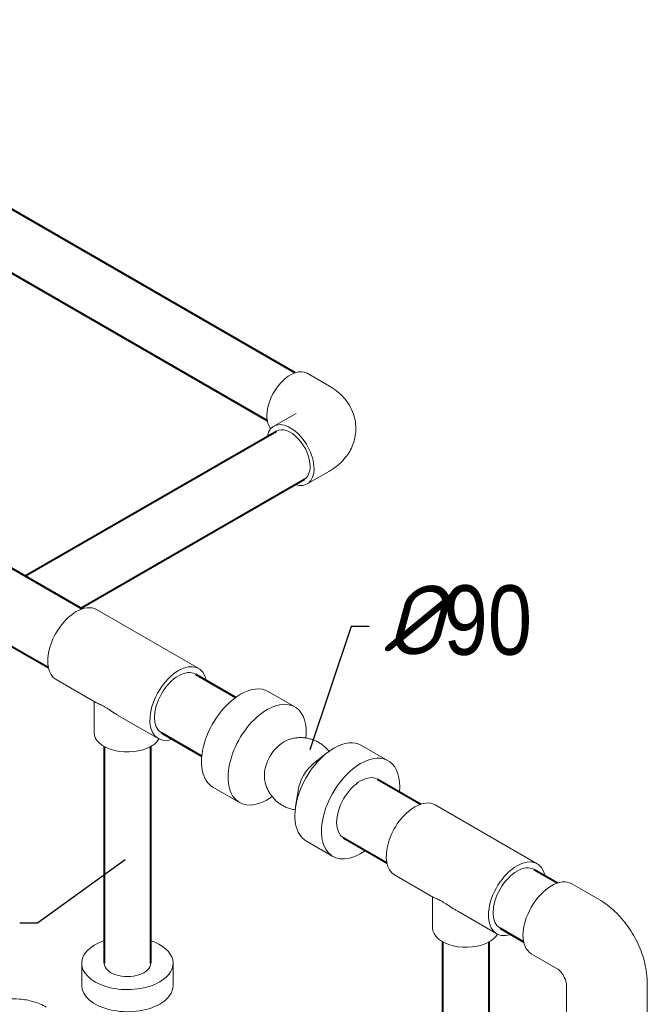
# Model space of a CAD drawing. Extents: x 4114239 to 5838486, y 780458 to 1383318.
# Tile 64 of 231: x 4353138 to 4355171, y 1057955 to 1061146. Entities that reach past the tile are written whole.
import ezdxf

# ---------------------------------------------------------------- set-up
doc = ezdxf.new("R2010")
doc.units = 0
doc.header["$MEASUREMENT"] = 0
doc.layers.add('Основные', color=160, linetype='Continuous', lineweight=40)
doc.styles.add('ГОСТ 250', font='isocpeui.ttf', dxfattribs={"height": 300})

msp = doc.modelspace()

# ---------------------------------------------------------------- linework, layer by layer
at = {"linetype": 'Continuous', "lineweight": 40, "extrusion": (-5.55112e-17, 0.816497, 0.57735)}
for p, q in [((4354030.0834, 1060001.7232), (4348752.4157, 1063048.786, 0)), ((4353940.0834, 1059845.8386), (4348662.4157, 1062892.9015, 0))]:
    msp.add_line(p, q, dxfattribs=at)
at = {"color": 0, "linetype": 'Continuous', "lineweight": 0, "extrusion": (5.55112e-17, 0.816497, 0.57735)}
for p, q in [((4354068.933, 1060000.078, 0), (4354141.0579, 1059958.4366)), ((4353960.933, 1059828.4504), (4354033.0579, 1059870.0917, 0)), ((4354068.933, 1059641.3889), (4354141.0579, 1059683.0302, 0)), ((4353386.8459, 1059234.0373, 0), (4353717.7719, 1059042.9771)), ((4353255.8459, 1059007.1386, 0), (4353382.0437, 1058934.2783, 0)), ((4353942.7096, 1058968.5349, 0), (4354028.9766, 1058918.7286, 0)), ((4353378.8089, 1058834.8142), (4353378.8089, 1058936.1459)), ((4353460.574, 1058888.9388), (4353586.7719, 1058816.0784)), ((4354245.3513, 1058793.8046, 0), (4354331.6183, 1058743.9983, 0)), ((4354089.8782, 1058734.9359, 0), (4354132.0924, 1058768.6238)), ((4353763.7096, 1058658.4978, 0), (4353849.9766, 1058608.6915)), ((4354039.5965, 1058647.8455, 0), (4354031.529, 1058594.443)), ((4354483.2751, 1058601.0136, 0), (4354814.2011, 1058409.9534)), ((4354066.3513, 1058483.7675, 0), (4354152.6183, 1058433.9612)), ((4354352.2751, 1058374.1149), (4354478.473, 1058301.2546)), ((4355012.2576, 1058295.6054), (4354925.9906, 1058345.4117)), ((4354475.2381, 1058201.7905), (4354475.2381, 1058303.1222, 0)), ((4354557.0032, 1058255.9151, 0), (4354683.2011, 1058183.0547)), ((4354881.1784, 1058068.7525, 0), (4354794.9906, 1058118.513)), ((4353338.8089, 1058087.6118, 0), (4353338.8089, 1058015.7601)), ((4353634.8089, 1058087.6118), (4353634.8089, 1058015.7601)), ((4354908.53, 1058021.3781), (4354908.53, 1057921.857, 0)), ((4355170.53, 1058021.4695), (4355170.53, 1057921.857))]:
    msp.add_line(p, q, dxfattribs=at)
at = {"linetype": 'Continuous', "lineweight": 40, "extrusion": (5.55112e-17, 0.816497, 0.57735)}
for p, q in [((4352317.5138, 1059827.1678), (4353340.7755, 1059236.3873)), ((4353156.1126, 1059343.0025), (4353969.9334, 1059812.8621)), ((4353336.1126, 1059239.0794, 0), (4354059.933, 1059656.9773, 0)), ((4352207.5138, 1059636.6422), (4353230.7755, 1059045.8617)), ((4353707.2719, 1059024.7906, 0), (4353837.6033, 1058949.5437, 0)), ((4353597.2719, 1058834.265), (4353727.6033, 1058759.0181)), ((4353411.8089, 1058789.9477, 0), (4353411.8089, 1058087.6118, 0)), ((4353561.8089, 1058789.9477), (4353561.8089, 1058087.6118, 0)), ((4354297.1183, 1058684.2426, 0), (4354437.2048, 1058603.3636, 0)), ((4354187.1183, 1058493.717, 0), (4354327.2048, 1058412.838, 0)), ((4354803.7011, 1058391.7668, 0), (4354879.9202, 1058347.7617, 0)), ((4354693.7011, 1058201.2413, 0), (4354769.9202, 1058157.2361, 0)), ((4354508.2381, 1057186.6397), (4354508.2381, 1058156.924, 0)), ((4354658.2381, 1057100.0372, 0), (4354658.2381, 1058156.924))]:
    msp.add_line(p, q, dxfattribs=at)
at = {"color": 7, "lineweight": 25, "ltscale": 1000}
for points in [[(4354269.4699, 1059178.9841), (4354211.8094, 1059178.9841), (4354078.0755, 1058779.2333)], [(4353138.3731, 1058218.569), (4353196.0336, 1058218.569), (4353479.1207, 1058423.3787)]]:
    msp.add_lwpolyline(points, dxfattribs=at)
at = {"color": 0, "linetype": 'Continuous', "lineweight": 0, "extrusion": (-2.03185e-17, 7.58296e-17, -1)}
for start_param, end_param in [(0.785398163, 3.141592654), (0.193010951, 0.785398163)]:
    msp.add_ellipse((4354014.933, 1059906.5472), major_axis=(-54, -93.5307), ratio=0.577350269, start_param=start_param, end_param=end_param, dxfattribs=at)
at = {"color": 0, "linetype": 'Continuous', "lineweight": 0, "extrusion": (2.03185e-17, 7.58296e-17, -1)}
for start_param, end_param in [(2.55590711, 5.497787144), (5.497787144, 6.868870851)]:
    msp.add_ellipse((4354014.933, 1059734.9196, 0), major_axis=(54, -93.5307), ratio=0.577350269, start_param=start_param, end_param=end_param, dxfattribs=at)
at = {"color": 0, "linetype": 'Continuous', "lineweight": 0, "extrusion": (1.28814e-17, 1.99733e-16, -1)}
for start_param, end_param in [(3.141592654, 5.497787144), (5.497787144, 6.283185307)]:
    msp.add_ellipse((4354014.933, 1059734.9196, 0), major_axis=(45, -77.9423), ratio=0.577350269, start_param=start_param, end_param=end_param, dxfattribs=at)
at = {"color": 0, "linetype": 'Continuous', "lineweight": 0, "extrusion": (8.69853e-17, 2.06174e-16, -1)}
for centre, start_param, end_param in [((4353321.3459, 1059120.588, 0), 5.497787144, 6.283185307), ((4353321.3459, 1059120.588, 0), 3.141592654, 5.497787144), ((4353652.2719, 1058929.5278, 0), 5.497787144, 6.857260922), ((4353652.2719, 1058929.5278, 0), 2.567517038, 5.497787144), ((4354417.7751, 1058487.5643), 5.497787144, 6.283185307), ((4354417.7751, 1058487.5643), 3.141592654, 5.497787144), ((4354748.7011, 1058296.5041), 5.497787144, 6.857260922), ((4354748.7011, 1058296.5041), 2.567517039, 5.497787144), ((4354860.4906, 1058231.9624, 0), 3.141592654, 6.283185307)]:
    msp.add_ellipse(centre, major_axis=(65.5, 113.4493), ratio=0.577350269, start_param=start_param, end_param=end_param, dxfattribs=at)
at = {"color": 0, "linetype": 'Continuous', "lineweight": 0, "extrusion": (1.11556e-17, 1.85856e-16, -1)}
for centre in [(4353652.2719, 1058929.5278, 0), (4354242.1183, 1058588.9798), (4354748.7011, 1058296.5041, 0)]:
    msp.add_ellipse(centre, major_axis=(55, 95.2628), ratio=0.577350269, start_param=3.141592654, end_param=6.283185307, dxfattribs=at)
at = {"color": 0, "linetype": 'Continuous', "lineweight": 0, "extrusion": (-9.98667e-17, -6.4407e-18, -1)}
for centre, major_axis, start_param, end_param in [((4353853.2096, 1058813.5163, 0), (89.5, 155.0185), 3.141592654, 5.497787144), ((4353853.2096, 1058813.5163, 0), (89.5, 155.0185), 5.497787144, 6.283185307), ((4353939.4766, 1058763.71), (89.5, 155.0185), 5.497787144, 7.195496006), ((4353939.4766, 1058763.71), (89.5, 155.0185), 2.229281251, 5.497787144), ((4353993.5703, 1058732.479, 0), (44.75, 77.5093), 3.790629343, 5.497787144), ((4353993.5703, 1058732.479, 0), (44.75, 77.5093), 5.497787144, 5.634148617), ((4354155.8513, 1058638.7861, 0), (89.5, 155.0185), 5.497787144, 6.283185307), ((4354155.8513, 1058638.7861, 0), (89.5, 155.0185), 3.141592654, 5.497787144), ((4354101.7576, 1058670.0171, 0), (44.75, 77.5093), 4.115821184, 5.308956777), ((4354242.1183, 1058588.9798), (89.5, 155.0185), 2.232580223, 5.497787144), ((4354242.1183, 1058588.9798), (89.5, 155.0185), 5.497787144, 7.192197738)]:
    msp.add_ellipse(centre, major_axis=major_axis, ratio=0.577350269, start_param=start_param, end_param=end_param, dxfattribs=at)
at = {"color": 0, "linetype": 'Continuous', "lineweight": 0, "extrusion": (-7.59689e-17, 1.66533e-16, -1)}
for centre, start_param, end_param in [((4353486.8089, 1058834.8142), 3.926990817, 6.283185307), ((4353486.8089, 1058834.8142), 3.467967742, 3.926990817), ((4354583.2381, 1058201.7905, 0), 3.926990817, 6.283185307), ((4354583.2381, 1058201.7905, 0), 3.467967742, 3.926990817)]:
    msp.add_ellipse(centre, major_axis=(-108, 0), ratio=0.577350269, start_param=start_param, end_param=end_param, dxfattribs=at)
at = {"color": 0, "linetype": 'Continuous', "lineweight": 0, "extrusion": (-1.10799e-16, 2.22045e-16, -1)}
for centre, start_param, end_param in [((4353486.8089, 1058087.6118), 0.785398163, 4.180970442), ((4353486.8089, 1058087.6118), 5.243807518, 7.068583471), ((4353486.8089, 1058015.7601), 0.785398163, 3.141592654), ((4353486.8089, 1058015.7601), 0, 0.785398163)]:
    msp.add_ellipse(centre, major_axis=(148, 0), ratio=0.577350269, start_param=start_param, end_param=end_param, dxfattribs=at)
at = {"color": 0, "linetype": 'Continuous', "lineweight": 0, "extrusion": (-1.09936e-17, 1.66533e-16, -1)}
msp.add_ellipse((4353486.8089, 1058087.6118), major_axis=(75, 0), ratio=0.577350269, start_param=0, end_param=3.141592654, dxfattribs=at)
at = {"color": 0, "linetype": 'Continuous', "lineweight": 0}
for points, knots in [([(4354141.0579, 1059958.4366), (4354157.5522, 1059948.9136), (4354173.609, 1059936.7858), (4354200.6595, 1059906.1345), (4354212.0095, 1059888.2127), (4354224.4677, 1059851.2227, 0), (4354227.2375, 1059833.6034), (4354226.1502, 1059799.8031), (4354222.7671, 1059783.7433, 0), (4354211.3253, 1059753.4491, 0), (4354202.9812, 1059739.5291, 0), (4354181.9661, 1059712.9992), (4354168.787, 1059701.3936), (4354150.5155, 1059688.7381), (4354145.811, 1059685.7744), (4354141.0579, 1059683.0302, 0)], [1.570796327, 1.570796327, 1.570796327, 1.570796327, 1.884955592, 1.884955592, 2.164140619, 2.164140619, 2.374765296, 2.374765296, 2.570892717, 2.570892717, 2.785131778, 2.785131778, 3.05106353, 3.05106353, 3.141592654, 3.141592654, 3.141592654, 3.141592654]), ([(4353410.4413, 1058920.4306), (4353407.8025, 1058921.9541, 0), (4353405.322, 1058923.3123), (4353400.6885, 1058925.7208), (4353398.5355, 1058926.7718, 0), (4353392.5762, 1058929.5514), (4353389.2676, 1058930.9111, 0), (4353385.3112, 1058932.6395), (4353384.1596, 1058933.1639), (4353382.77, 1058933.8734), (4353382.3926, 1058934.077), (4353382.0438, 1058934.2784)], [0, 0, 0, 0, 5.597830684, 5.597830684, 11.195661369, 11.195661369, 22.391322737, 22.391322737, 27.989153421, 27.989153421, 30.299798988, 30.299798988, 30.299798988, 30.299798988]), ([(4353460.5741, 1058888.9389), (4353459.181, 1058889.7431, 0), (4353457.7918, 1058890.5596, 0), (4353453.0547, 1058893.3873), (4353449.7322, 1058895.4461, 0), (4353439.9096, 1058901.6729), (4353433.5496, 1058905.8954), (4353424.4799, 1058911.7928), (4353421.5342, 1058913.6855, 0), (4353415.8344, 1058917.243, 0), (4353413.0802, 1058918.907, 0), (4353410.4413, 1058920.4306)], [321.189150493, 321.189150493, 321.189150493, 321.189150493, 323.499796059, 323.499796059, 329.097626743, 329.097626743, 340.293288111, 340.293288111, 345.891118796, 345.891118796, 351.48894948, 351.48894948, 351.48894948, 351.48894948]), ([(4354139.8307, 1058774.514), (4354138.8852, 1058775.7035), (4354137.9169, 1058776.8745), (4354133.943, 1058781.4946), (4354130.7513, 1058784.795, 0), (4354124.0167, 1058790.9913), (4354120.4625, 1058793.8978), (4354113.0526, 1058799.2681), (4354109.1842, 1058801.7411), (4354101.1996, 1058806.2125), (4354097.0697, 1058808.2185), (4354088.6189, 1058811.7302), (4354084.2836, 1058813.2418, 0), (4354075.4814, 1058815.746), (4354070.9997, 1058816.7428, 0), (4354061.9659, 1058818.2054), (4354057.3986, 1058818.6738), (4354048.256, 1058819.075), (4354043.6652, 1058819.0086), (4354034.538, 1058818.343), (4354029.9861, 1058817.7427), (4354020.9984, 1058816.0193), (4354016.5474, 1058814.8933, 0), (4354008.7954, 1058812.4433, 0), (4354005.4515, 1058811.2174, 0), (4354002.1733, 1058809.8441)], [32.04822184, 32.04822184, 32.04822184, 32.04822184, 34.325718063, 34.325718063, 41.189284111, 41.189284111, 48.052847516, 48.052847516, 54.916409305, 54.916409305, 61.779970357, 61.779970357, 68.643531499, 68.643531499, 75.507093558, 75.507093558, 82.370657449, 82.370657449, 89.234224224, 89.234224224, 96.097795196, 96.097795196, 102.961372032, 102.961372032, 108.292691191, 108.292691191, 108.292691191, 108.292691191]), ([(4353930.8717, 1058686.346), (4353931.4514, 1058681.8019, 0), (4353932.2983, 1058677.2841, 0), (4353934.5076, 1058668.3979), (4353935.8732, 1058664.0145), (4353939.1, 1058655.4508), (4353940.9666, 1058651.256, 0), (4353945.1681, 1058643.1261), (4353947.5103, 1058639.1771), (4353952.6295, 1058631.5915, 0), (4353955.4154, 1058627.942, 0), (4353961.3827, 1058621.0038), (4353964.5744, 1058617.7033, 0), (4353971.3088, 1058611.5068), (4353974.8629, 1058608.6002, 0), (4353982.2727, 1058603.2297), (4353986.141, 1058600.7566), (4353994.1255, 1058596.285), (4353998.2554, 1058594.2789), (4354006.7061, 1058590.767), (4354011.0414, 1058589.2553), (4354019.8434, 1058586.7508, 0), (4354024.3252, 1058585.7539), (4354029.3265, 1058584.944, 0), (4354029.8115, 1058584.8686, 0), (4354030.2971, 1058584.7962, 0)], [0, 0, 0, 0, 6.871414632, 6.871414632, 13.734989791, 13.734989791, 20.598572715, 20.598572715, 27.462148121, 27.462148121, 34.325718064, 34.325718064, 41.189284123, 41.189284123, 48.052847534, 48.052847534, 54.916409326, 54.916409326, 61.779970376, 61.779970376, 68.643531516, 68.643531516, 75.507093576, 75.507093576, 76.24326489, 76.24326489, 76.24326489, 76.24326489]), ([(4354506.8706, 1058287.4068), (4354504.2317, 1058288.9304, 0), (4354501.7512, 1058290.2886), (4354497.1178, 1058292.6971, 0), (4354494.9648, 1058293.7481), (4354489.0054, 1058296.5277), (4354485.6968, 1058297.8873), (4354481.7404, 1058299.6158), (4354480.5889, 1058300.1402), (4354479.1992, 1058300.8497, 0), (4354478.8218, 1058301.0532), (4354478.473, 1058301.2547, 0)], [0, 0, 0, 0, 5.597830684, 5.597830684, 11.195661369, 11.195661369, 22.391322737, 22.391322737, 27.989153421, 27.989153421, 30.299798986, 30.299798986, 30.299798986, 30.299798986]), ([(4354557.0033, 1058255.9152), (4354555.6103, 1058256.7194, 0), (4354554.221, 1058257.5359), (4354549.4839, 1058260.3636), (4354546.1614, 1058262.4223), (4354536.3388, 1058268.6492), (4354529.9789, 1058272.8717, 0), (4354520.9091, 1058278.7691), (4354517.9635, 1058280.6618), (4354512.2637, 1058284.2192), (4354509.5094, 1058285.8833), (4354506.8706, 1058287.4068)], [321.189150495, 321.189150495, 321.189150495, 321.189150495, 323.499796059, 323.499796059, 329.097626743, 329.097626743, 340.293288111, 340.293288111, 345.891118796, 345.891118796, 351.48894948, 351.48894948, 351.48894948, 351.48894948]), ([(4355012.2576, 1058295.6054), (4355032.2614, 1058284.0562), (4355049.8903, 1058270.3501), (4355081.6664, 1058240.0822), (4355095.7974, 1058223.4819, 0), (4355120.8049, 1058188.0641), (4355131.6702, 1058169.2449), (4355149.8392, 1058129.8789), (4355157.1499, 1058109.3409), (4355167.4746, 1058066.6881), (4355170.53, 1058044.568, 0), (4355170.53, 1058021.4695)], [1.570796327, 1.570796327, 1.570796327, 1.570796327, 1.884955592, 1.884955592, 2.199114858, 2.199114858, 2.513274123, 2.513274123, 2.827433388, 2.827433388, 3.141592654, 3.141592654, 3.141592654, 3.141592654]), ([(4354881.1525, 1058068.769), (4354881.1525, 1058068.769), (4354881.4345, 1058068.591), (4354882.5305, 1058067.7647), (4354883.4627, 1058067.0058), (4354885.7063, 1058064.9263), (4354887.0193, 1058063.6047), (4354889.862, 1058060.4324, 0), (4354891.3984, 1058058.5634, 0), (4354894.5225, 1058054.3725), (4354896.1095, 1058052.0342), (4354899.1355, 1058047.1002, 0), (4354900.5697, 1058044.4995), (4354903.1065, 1058039.3572), (4354904.2113, 1058036.8151), (4354906.0015, 1058032.1286, 0), (4354906.7004, 1058029.9731, 0), (4354907.7145, 1058026.3057), (4354908.0452, 1058024.7691), (4354908.4393, 1058022.4892), (4354908.5081, 1058021.7281), (4354908.5301, 1058021.3848), (4354908.5314, 1058021.3474, 0), (4354908.5314, 1058021.3474)], [1.609820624, 1.609820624, 1.609820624, 1.609820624, 1.722608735, 1.722608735, 1.864682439, 1.864682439, 2.007227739, 2.007227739, 2.155393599, 2.155393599, 2.310225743, 2.310225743, 2.46900367, 2.46900367, 2.626633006, 2.626633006, 2.7784948, 2.7784948, 2.9234041, 2.9234041, 3.064778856, 3.064778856, 3.102568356, 3.102568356, 3.102568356, 3.102568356]), ([(4353224.1108, 1057945.3515), (4353210.3631, 1057953.2887), (4353196.1471, 1057959.0716, 0), (4353167.2112, 1057967.5838), (4353152.4739, 1057970.2903), (4353122.7977, 1057973.0039), (4353107.8617, 1057973.0039), (4353078.1856, 1057970.2903), (4353063.4483, 1057967.5838), (4353034.5124, 1057959.0716), (4353020.2964, 1057953.2887), (4353006.5487, 1057945.3515, 0)], [4.71238898, 4.71238898, 4.71238898, 4.71238898, 5.026548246, 5.026548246, 5.340707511, 5.340707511, 5.654866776, 5.654866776, 5.969026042, 5.969026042, 6.283185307, 6.283185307, 6.283185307, 6.283185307])]:
    msp.add_open_spline(points, degree=3, knots=knots, dxfattribs=at)

# ---------------------------------------------------------------- texts
at = {"layer": 'Основные', "color": 0, "insert": (4354315.7784, 1059084.411), "char_height": 225, "attachment_point": 7, "style": 'ГОСТ 250'}
msp.add_mtext('%%C{\\fArial Narrow|b0|i0|c0|p34;90}', dxfattribs=at)

doc.saveas('drawing.dxf')
